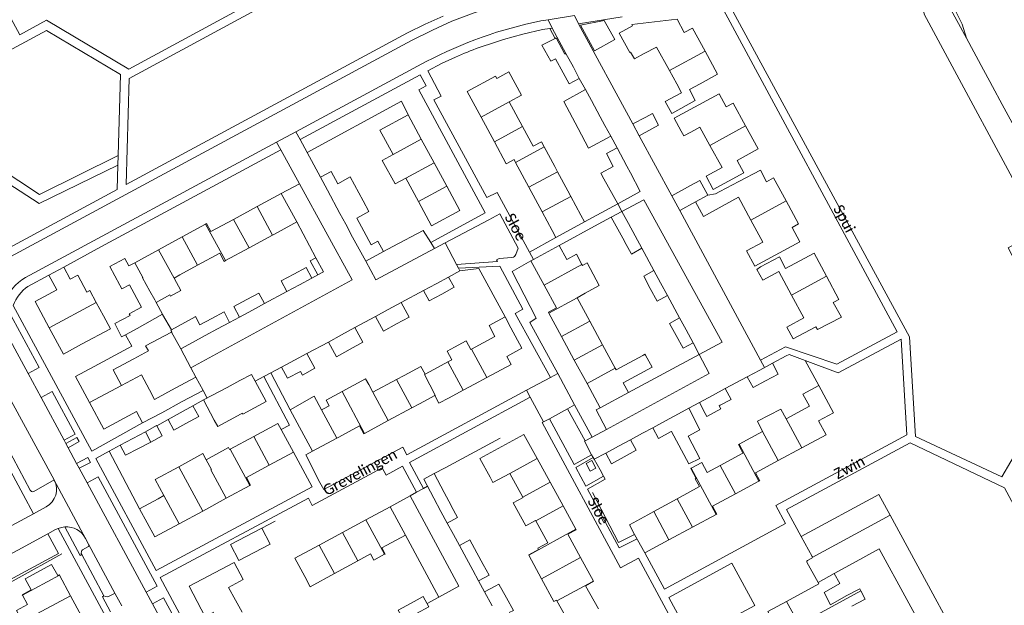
# Model space of a CAD drawing. Extents: x 177628 to 188968, y 384226 to 390673.
# Tile 171 of 256: x 184124 to 184355, y 385305 to 385443. Entities that reach past the tile are written whole.
import ezdxf

# ---------------------------------------------------------------- set-up
doc = ezdxf.new("R2010")
doc.units = 0
for name, color, linetype, lineweight in [('B01_D', 14, 'Continuous', 9), ('B01_F', 14, 'Continuous', 9), ('B01_T', 14, 'Continuous', 9), ('B02_D', 14, 'Continuous', 9), ('B02_T', 14, 'Continuous', 9), ('B07_D', 14, 'Continuous', 9), ('B07_T', 14, 'Continuous', 9), ('B11_F', 14, 'Continuous', 9), ('B11_S', 14, 'Continuous', 9), ('B14_F', 14, 'Continuous', 9), ('T01_F', 253, 'Continuous', 9), ('T01_T', 253, 'Continuous', 9), ('T02_T', 253, 'RASTER', 9), ('T03_F', 253, 'Continuous', 9), ('T03_T', 253, 'Continuous', 9), ('T04_F', 253, 'HAAG', 9), ('T04_T', 253, 'HAAG', 9), ('T05_F', 253, 'Continuous', 9), ('T05_T', 253, 'Continuous', 9), ('T22_D', 253, 'Continuous', 9), ('T22_T', 253, 'Continuous', 9), ('V00_F', 8, 'Continuous', 9), ('V00_T', 8, 'Continuous', 9), ('V06_F', 8, 'Continuous', 9), ('Z06', 7, 'Continuous', 9)]:
    doc.layers.add(name, color=color, linetype=linetype, lineweight=lineweight)
doc.styles.add('Legend', font='calibri.ttf')
doc.linetypes.add('HAAG', pattern='A,4,-1,[5,TOPOCAD.SHX,S=0.35,R=0,X=-0.35,Y=-0.35],-1', length=6)
doc.linetypes.add('RASTER', pattern='A,4,-1,[4,TOPOCAD.SHX,S=0.5,R=0,X=-0.5,Y=0],-1', length=6)

msp = doc.modelspace()

# ---------------------------------------------------------------- linework, layer by layer
at = {"layer": 'B01_D', "linetype": 'Continuous'}
for points in [[(184270.856, 385434.884), (184273.751, 385436.406), (184276.754, 385430.904)], [(184276.754, 385430.904), (184278.467, 385427.767)], [(184278.289, 385424.973), (184275.787, 385423.607), (184277.291, 385420.852), (184282.833, 385423.876), (184281.438, 385426.432), (184283.988, 385427.82)], [(184242.254, 385417.739), (184239.125, 385423.56)], [(184277.85, 385419.729), (184279.508, 385416.681)], [(184247.325, 385412.963), (184246.673, 385414.174), (184244.733, 385413.129), (184242.254, 385417.739)], [(184249.796, 385408.375), (184247.325, 385412.963)], [(184287.06, 385402.973), (184285.376, 385406.073), (184289.129, 385408.113), (184286.287, 385413.342)], [(184304.162, 385400.281), (184301.235, 385405.678), (184299.588, 385404.797)], [(184253.593, 385401.326), (184252.862, 385402.683)], [(184288.631, 385402.464), (184293.04, 385404.822)], [(184255.939, 385396.969), (184253.593, 385401.326)], [(184305.582, 385394.055), (184307.094, 385394.875), (184304.162, 385400.281)], [(184183.497, 385392.252), (184177.974, 385389.255)], [(184184.84, 385392.981), (184183.497, 385392.252)], [(184177.974, 385389.255), (184172.451, 385386.258)], [(184172.451, 385386.258), (184172.137, 385386.088), (184171.099, 385388.002), (184165.887, 385385.175)], [(184298.182, 385384.785), (184302.587, 385387.15), (184304.058, 385384.41), (184310.781, 385388.019), (184313.692, 385382.596)], [(184165.887, 385385.175), (184161.751, 385382.931)], [(184298.182, 385384.785), (184297.31, 385384.21), (184298.674, 385381.669), (184302.506, 385383.726), (184305.477, 385378.191)], [(184135.944, 385381.911), (184137.732, 385382.87), (184139.888, 385378.852), (184140.563, 385379.249), (184142.078, 385376.423)], [(184313.692, 385382.596), (184316.604, 385377.171), (184315.514, 385376.586)], [(184132.848, 385379.399), (184127.733, 385376.655), (184131.042, 385370.486)], [(184256.986, 385378.588), (184255.056, 385377.542)], [(184255.056, 385377.542), (184258.043, 385372.027)], [(184305.477, 385378.191), (184308.366, 385372.807)], [(184143.8, 385373.282), (184145.419, 385370.266), (184138.647, 385366.63)], [(184157.609, 385373.719), (184157.677, 385373.593)], [(184308.366, 385372.807), (184304.367, 385370.66), (184305.869, 385367.86), (184311.17, 385370.706)], [(184131.042, 385370.486), (184134.348, 385364.324), (184138.647, 385366.63)], [(184258.043, 385372.027), (184261.037, 385366.5)], [(184141.603, 385361.414), (184149.539, 385365.67)], [(184261.037, 385366.5), (184264.03, 385360.974)], [(184150.87, 385363.197), (184146.065, 385360.612), (184148.031, 385356.953)], [(184264.03, 385360.974), (184264.233, 385360.599)], [(184154.587, 385355.904), (184155.801, 385353.657)], [(184308.145, 385354.901), (184309.674, 385352.066), (184304.178, 385349.1)], [(184179.072, 385344.939), (184184.775, 385348.028), (184185.545, 385346.604)], [(184179.072, 385344.939), (184173.544, 385341.944)], [(184185.545, 385346.604), (184186.113, 385345.561)], [(184298.646, 385346.114), (184293.114, 385343.129)], [(184293.114, 385343.129), (184292.955, 385343.043), (184294.035, 385341.041), (184288.663, 385338.143)], [(184173.544, 385341.944), (184173.404, 385341.868)], [(184288.663, 385338.143), (184285.604, 385336.493)], [(184239.276, 385336.236), (184239.245, 385336.292)], [(184242.304, 385330.702), (184239.276, 385336.236)], [(184283.025, 385335.102), (184282.816, 385334.989), (184283.788, 385333.188), (184278.586, 385330.345)], [(184157.969, 385331.094), (184156.614, 385330.356)], [(184242.354, 385330.611), (184242.304, 385330.702)], [(184278.586, 385330.345), (184273.07, 385327.331)], [(184273.07, 385327.331), (184271.691, 385326.577)], [(184245.332, 385325.167), (184245.297, 385325.231)], [(184245.838, 385318.702), (184248.17, 385319.979), (184245.332, 385325.167)], [(184209.162, 385318.804), (184210.392, 385319.466)], [(184203.547, 385315.756), (184206.537, 385317.379)], [(184198.044, 385312.77), (184203.547, 385315.756)], [(184191.072, 385312.075), (184192.36, 385309.686), (184198.044, 385312.77)]]:
    msp.add_lwpolyline(points, dxfattribs=at)
at = {"layer": 'B01_F', "linetype": 'Continuous'}
for points in [[(184264.92, 385439.729), (184267.44, 385435.132)], [(184265.882, 385357.564), (184272.716, 385361.224)], [(184157.469, 385350.555), (184162.303, 385353.157)], [(184189.298, 385348.134), (184187.614, 385351.246)]]:
    msp.add_lwpolyline(points, dxfattribs=at)
at = {"layer": 'B01_T', "linetype": 'Continuous'}
for points in [[(184280.21, 385439.832), (184278.607, 385442.953), (184267.92, 385441.748), (184268.119, 385441.427), (184264.92, 385439.729)], [(184280.21, 385439.832), (184282.173, 385440.902), (184285.131, 385435.475)], [(184285.131, 385435.475), (184288.086, 385430.053), (184283.988, 385427.82)], [(184236.184, 385429.022), (184235.897, 385429.555), (184229.258, 385425.979), (184232.486, 385419.985)], [(184277.85, 385419.729), (184288.422, 385425.479), (184290.094, 385422.404), (184291.719, 385423.288), (184294.655, 385417.89)], [(184211.835, 385411.183), (184208.746, 385416.908), (184215.384, 385420.491)], [(184215.384, 385420.491), (184218.461, 385414.789)], [(184232.486, 385419.985), (184235.62, 385414.166)], [(184294.655, 385417.89), (184297.589, 385412.494), (184292.672, 385409.771), (184294.244, 385406.881), (184287.06, 385402.973)], [(184218.461, 385414.789), (184221.443, 385409.262)], [(184235.62, 385414.166), (184238.4, 385409.004), (184240.245, 385409.998), (184240.599, 385409.341)], [(184221.443, 385409.262), (184224.425, 385403.736)], [(184240.599, 385409.341), (184243.733, 385403.523)], [(184299.588, 385404.797), (184298.181, 385407.531), (184293.04, 385404.822)], [(184217.787, 385400.154), (184214.815, 385405.662)], [(184224.425, 385403.736), (184227.502, 385398.034), (184220.864, 385394.451), (184217.787, 385400.154)], [(184243.733, 385403.523), (184246.867, 385397.704)], [(184185.558, 385402.039), (184179.856, 385398.945)], [(184189.192, 385395.343), (184185.558, 385402.039)], [(184287.623, 385401.935), (184288.631, 385402.464)], [(184292.999, 385401.165), (184289.168, 385399.087)], [(184174.333, 385395.948), (184179.856, 385398.945)], [(184167.781, 385394.842), (184168.003, 385394.963), (184169.03, 385393.071), (184174.333, 385395.948)], [(184246.867, 385397.704), (184249.214, 385393.346)], [(184296.793, 385384.942), (184294.845, 385388.531), (184298.685, 385390.615), (184295.879, 385395.786)], [(184162.262, 385391.84), (184167.781, 385394.842)], [(184184.84, 385392.981), (184189.192, 385395.343)], [(184296.793, 385384.942), (184307.403, 385390.697), (184305.582, 385394.055)], [(184156.743, 385388.837), (184162.262, 385391.84)], [(184151.115, 385385.776), (184156.743, 385388.837)], [(184244.855, 385386.552), (184250.888, 385389.823)], [(184250.888, 385389.823), (184252.666, 385386.544)], [(184244.199, 385386.197), (184244.855, 385386.552)], [(184134.441, 385384.756), (184130.945, 385382.87)], [(184247.29, 385380.496), (184244.199, 385386.197)], [(184130.945, 385382.87), (184132.848, 385379.399)], [(184248.421, 385373.96), (184248.325, 385374.136), (184250.189, 385375.147), (184247.29, 385380.496)], [(184311.17, 385370.706), (184311.537, 385370.058), (184317.159, 385373.007), (184315.21, 385376.412), (184315.514, 385376.586)], [(184251.416, 385368.434), (184248.421, 385373.96)], [(184238.544, 385363.758), (184242.111, 385365.693), (184239.524, 385370.462)], [(184149.539, 385365.67), (184150.415, 385366.151), (184148.941, 385368.836)], [(184230.265, 385365.466), (184235.757, 385368.43)], [(184254.411, 385362.909), (184251.416, 385368.434)], [(184230.105, 385365.38), (184230.265, 385365.466)], [(184233.859, 385358.819), (184239.555, 385361.889), (184238.544, 385363.758)], [(184140.527, 385352.913), (184137.221, 385359.055), (184141.603, 385361.414)], [(184214.418, 385359.302), (184218.345, 385361.421), (184219.342, 385359.573)], [(184221.399, 385360.683), (184224.729, 385362.48)], [(184224.729, 385362.48), (184225.633, 385362.968)], [(184257.406, 385357.383), (184254.411, 385362.909)], [(184160.61, 385356.301), (184165.485, 385358.929)], [(184165.485, 385358.929), (184167.191, 385355.79)], [(184212.66, 385358.354), (184214.418, 385359.302)], [(184219.342, 385359.573), (184221.399, 385360.683)], [(184230.969, 385357.261), (184233.859, 385358.819)], [(184206.089, 385357.195), (184207.083, 385355.345)], [(184207.083, 385355.345), (184212.66, 385358.354)], [(184228.322, 385355.834), (184230.969, 385357.261)], [(184260.496, 385351.682), (184257.406, 385357.383)], [(184265.882, 385357.564), (184267.123, 385355.274)], [(184307.853, 385342.293), (184313.56, 385345.374), (184311.812, 385348.612), (184315.339, 385350.517), (184311.882, 385356.919)], [(184311.882, 385356.919), (184308.145, 385354.901)], [(184167.191, 385355.79), (184162.303, 385353.157)], [(184218.001, 385352.655), (184221.604, 385354.597)], [(184221.604, 385354.597), (184222.6, 385352.749), (184224.983, 385354.034)], [(184224.983, 385354.034), (184228.322, 385355.834)], [(184267.123, 385355.274), (184260.496, 385351.682)], [(184152.977, 385348.137), (184151.531, 385350.823), (184143.872, 385346.7), (184140.527, 385352.913)], [(184196.815, 385352.19), (184195.467, 385351.463)], [(184216.199, 385351.684), (184218.001, 385352.655)], [(184157.469, 385350.555), (184152.977, 385348.137)], [(184195.467, 385351.463), (184195.033, 385351.229)], [(184210.636, 385348.685), (184216.199, 385351.684)], [(184189.298, 385348.134), (184192.886, 385341.502)], [(184199.047, 385344.823), (184203.952, 385347.467), (184204.948, 385345.619), (184205.09, 385345.695)], [(184205.09, 385345.695), (184210.636, 385348.685)], [(184188.425, 385341.293), (184186.113, 385345.561)], [(184198.572, 385344.567), (184199.047, 385344.823)], [(184234.63, 385335.411), (184232.228, 385339.797), (184242.578, 385345.464), (184245.704, 385339.756)], [(184192.886, 385341.502), (184198.572, 385344.567)], [(184182.721, 385338.203), (184188.425, 385341.293)], [(184307.853, 385342.293), (184302.322, 385339.307)], [(184178.155, 385333.431), (184178.329, 385333.525), (184177.366, 385335.303), (184182.721, 385338.203)], [(184245.704, 385339.756), (184248.734, 385334.223)], [(184302.322, 385339.307), (184296.979, 385336.422), (184297.982, 385334.565), (184297.793, 385334.463)], [(184172.627, 385330.436), (184178.155, 385333.431)], [(184248.734, 385334.223), (184251.764, 385328.689)], [(184297.793, 385334.463), (184292.262, 385331.477)], [(184292.262, 385331.477), (184286.892, 385328.578), (184287.877, 385326.754), (184287.715, 385326.667)], [(184152.267, 385328.001), (184156.614, 385330.356)], [(184167.099, 385327.441), (184172.627, 385330.436)], [(184251.764, 385328.689), (184254.794, 385323.156)], [(184161.571, 385324.446), (184155.866, 385321.356), (184152.267, 385328.001)], [(184161.571, 385324.446), (184167.099, 385327.441)], [(184211.123, 385328.472), (184205.444, 385325.393)], [(184214.731, 385321.818), (184211.123, 385328.472)], [(184271.691, 385326.577), (184267.367, 385324.242), (184268.592, 385321.972)], [(184287.715, 385326.667), (184282.184, 385323.68)], [(184199.94, 385322.408), (184205.444, 385325.393)], [(184194.436, 385319.424), (184199.94, 385322.408)], [(184210.392, 385319.466), (184214.731, 385321.818)], [(184254.794, 385323.156), (184254.843, 385323.067), (184252.878, 385321.992), (184255.86, 385316.547)], [(184268.592, 385321.972), (184270.946, 385317.613)], [(184282.184, 385323.68), (184276.653, 385320.694)], [(184191.072, 385312.075), (184188.757, 385316.345), (184194.436, 385319.424)], [(184270.946, 385317.613), (184276.653, 385320.694)], [(184245.989, 385318.432), (184245.838, 385318.702)], [(184133.015, 385312.285), (184131.593, 385314.905), (184125.374, 385311.531), (184126.786, 385308.928)], [(184176.609, 385311.353), (184174.483, 385315.373), (184163.9, 385309.775), (184167.678, 385302.632), (184169.719, 385303.711)], [(184255.86, 385316.547), (184258.89, 385311.014)], [(184133.433, 385312.361), (184133.371, 385312.477), (184133.015, 385312.285)], [(184315.503, 385312.786), (184311.674, 385310.698)], [(184136.028, 385307.547), (184133.433, 385312.361)], [(184174.774, 385306.492), (184173.156, 385309.491), (184176.609, 385311.353)], [(184260.102, 385304.485), (184257.073, 385309.905), (184258.929, 385310.942)], [(184258.89, 385311.014), (184258.929, 385310.942)], [(184311.674, 385310.698), (184311.857, 385310.363), (184304.279, 385306.231)], [(184124.766, 385307.684), (184124.701, 385307.804), (184126.786, 385308.928)], [(184125.932, 385305.522), (184124.766, 385307.684)], [(184138.59, 385302.793), (184136.028, 385307.547)], [(184250.32, 385306.322), (184250.199, 385306.539)], [(184253.398, 385300.814), (184250.32, 385306.322)], [(184304.279, 385306.231), (184307.239, 385300.803)]]:
    msp.add_lwpolyline(points, dxfattribs=at)
at = {"layer": 'B02_D', "linetype": 'Continuous'}
for points in [[(184147.643, 385380.479), (184148.091, 385379.639), (184149.86, 385380.589)], [(184150.058, 385373.349), (184149.813, 385373.801), (184152.673, 385375.35)], [(184156.145, 385376.419), (184157.609, 385373.719)]]:
    msp.add_lwpolyline(points, dxfattribs=at)
at = {"layer": 'B02_T', "linetype": 'Continuous'}
for points in [[(184250.027, 385433.648), (184251.781, 385430.375)], [(184252.433, 385434.937), (184252.165, 385434.793)], [(184254.184, 385431.669), (184252.433, 385434.937)], [(184255.576, 385429.073), (184254.184, 385431.669)], [(184251.781, 385430.375), (184253.171, 385427.783), (184255.576, 385429.073)], [(184258.433, 385423.867), (184257.028, 385426.428)], [(184258.433, 385423.867), (184260.48, 385420.047)], [(184260.48, 385420.047), (184261.576, 385418.003)], [(184262.957, 385415.489), (184261.576, 385418.003)], [(184264.456, 385412.758), (184261.947, 385411.413), (184263.568, 385408.389)], [(184266.778, 385408.426), (184264.456, 385412.758)], [(184267.584, 385406.922), (184266.778, 385408.426)], [(184194.766, 385405.844), (184197.295, 385407.203), (184198.842, 385404.326)], [(184196.408, 385402.788), (184194.766, 385405.844)], [(184264.61, 385399.6), (184269.9, 385402.49), (184267.584, 385406.922)], [(184281.715, 385403.894), (184283.889, 385405.067), (184285.748, 385401.622)], [(184199.343, 385397.326), (184196.408, 385402.788)], [(184281.715, 385403.894), (184277.315, 385401.52)], [(184277.315, 385401.52), (184279.174, 385398.074)], [(184279.174, 385398.074), (184282.915, 385400.093)], [(184203.301, 385396.224), (184206.166, 385397.772)], [(184202.329, 385391.813), (184200.704, 385394.822)], [(184264.653, 385393.654), (184266.211, 385390.809)], [(184268.704, 385392.101), (184267.115, 385395.002)], [(184205.388, 385386.15), (184202.329, 385391.813)], [(184270.315, 385389.158), (184268.704, 385392.101)], [(184266.236, 385390.764), (184266.211, 385390.809)], [(184267.764, 385387.972), (184266.236, 385390.764)], [(184267.853, 385387.81), (184270.315, 385389.158)], [(184147.643, 385380.479), (184145.281, 385384.884), (184148.807, 385386.774), (184149.742, 385385.029), (184151.115, 385385.776)], [(184194.147, 385382.938), (184195.47, 385383.67), (184193.705, 385386.952)], [(184209.602, 385388.428), (184205.388, 385386.15)], [(184267.764, 385387.972), (184267.853, 385387.81)], [(184188.49, 385383.074), (184191.4, 385384.644), (184192.741, 385382.159)], [(184186.889, 385379.002), (184185.548, 385381.486), (184188.49, 385383.074)], [(184192.741, 385382.159), (184189.839, 385380.594)], [(184224.836, 385382.417), (184221.95, 385380.844)], [(184226.153, 385380.001), (184224.836, 385382.417)], [(184273.121, 385383.91), (184270.711, 385382.59)], [(184270.711, 385382.59), (184272.271, 385379.741)], [(184274.687, 385381.051), (184273.121, 385383.91)], [(184189.839, 385380.594), (184186.889, 385379.002)], [(184221.95, 385380.844), (184218.974, 385379.223)], [(184272.271, 385379.741), (184273.898, 385376.77)], [(184276.308, 385378.09), (184274.687, 385381.051)], [(184177.43, 385377.106), (184180.308, 385378.659), (184181.64, 385376.189)], [(184218.974, 385379.223), (184220.291, 385376.807)], [(184273.898, 385376.77), (184276.308, 385378.09)], [(184175.769, 385373.021), (184174.437, 385375.491), (184177.43, 385377.106)], [(184181.64, 385376.189), (184178.771, 385374.641)], [(184213.737, 385376.424), (184210.707, 385374.773)], [(184212.6, 385371.394), (184215.591, 385373.023), (184213.737, 385376.424)], [(184166.452, 385371.183), (184169.247, 385372.691)], [(184178.771, 385374.641), (184175.769, 385373.021)], [(184210.707, 385374.773), (184207.702, 385373.136)], [(184207.702, 385373.136), (184209.555, 385369.735), (184212.6, 385371.394)], [(184279.145, 385372.807), (184276.778, 385371.511)], [(184280.681, 385370.001), (184279.145, 385372.807)], [(184202.845, 385370.53), (184199.73, 385368.833)], [(184204.715, 385367.097), (184202.845, 385370.53)], [(184276.778, 385371.511), (184278.309, 385368.715)], [(184167.708, 385368.675), (184164.691, 385367.047)], [(184170.578, 385370.223), (184167.708, 385368.675)], [(184199.73, 385368.833), (184196.625, 385367.14)], [(184278.309, 385368.715), (184279.967, 385365.687), (184282.334, 385366.983)], [(184282.334, 385366.983), (184280.681, 385370.001)], [(184196.625, 385367.14), (184198.495, 385363.708), (184201.734, 385365.473)], [(184204.715, 385367.097), (184201.734, 385365.473)], [(184191.555, 385364.485), (184188.653, 385362.904)], [(184190.558, 385359.383), (184193.471, 385360.97), (184191.555, 385364.485)], [(184188.653, 385362.904), (184185.645, 385361.265)], [(184185.645, 385361.265), (184187.05, 385358.685)], [(184300.955, 385362.169), (184297.983, 385360.574)], [(184299.362, 385358.02), (184302.327, 385359.612), (184300.955, 385362.169)], [(184179.42, 385357.92), (184178.55, 385359.51), (184175.784, 385358.079)], [(184297.983, 385360.574), (184295.034, 385358.991)], [(184295.034, 385358.991), (184296.407, 385356.434), (184299.362, 385358.02)], [(184167.294, 385353.535), (184172.815, 385356.49)], [(184172.815, 385356.49), (184175.784, 385358.079)], [(184286.911, 385354.618), (184283.788, 385352.942)], [(184289.872, 385356.208), (184286.911, 385354.618)], [(184288.666, 385352.28), (184291.239, 385353.661), (184289.872, 385356.208)], [(184161.76, 385350.496), (184164.804, 385352.167)], [(184169.817, 385348.8), (184167.294, 385353.535)], [(184283.788, 385352.942), (184285.155, 385350.396)], [(184288.457, 385352.168), (184288.666, 385352.28)], [(184158.939, 385348.947), (184161.76, 385350.496)], [(184278.893, 385350.255), (184275.86, 385348.627)], [(184275.86, 385348.627), (184272.857, 385347.015)], [(184153.652, 385346.044), (184150.711, 385344.503)], [(184153.652, 385346.044), (184154.905, 385343.652)], [(184272.857, 385347.015), (184274.199, 385344.516)], [(184274.199, 385344.516), (184277.208, 385346.131)], [(184277.208, 385346.131), (184277.276, 385346.168)], [(184150.711, 385344.503), (184147.735, 385342.943)], [(184147.735, 385342.943), (184148.988, 385340.553), (184151.993, 385342.127)], [(184151.993, 385342.127), (184154.905, 385343.652)], [(184264.797, 385342.656), (184261.797, 385341.046)], [(184267.643, 385344.184), (184264.797, 385342.656)], [(184268.971, 385341.71), (184267.643, 385344.184)], [(184263.124, 385338.572), (184261.797, 385341.046)], [(184263.124, 385338.572), (184266.13, 385340.186)], [(184266.13, 385340.186), (184268.971, 385341.71)], [(184258.541, 385339.299), (184257.219, 385338.59), (184258.165, 385336.827), (184259.487, 385337.537), (184258.541, 385339.299)], [(184223.817, 385331.809), (184225.49, 385328.729)], [(184223.08, 385327.367), (184221.384, 385330.487)], [(184225.49, 385328.729), (184225.508, 385328.696)], [(184225.508, 385328.696), (184226.998, 385325.955)], [(184224.565, 385324.633), (184223.08, 385327.367)], [(184226.998, 385325.955), (184224.565, 385324.633)], [(184180.986, 385323.459), (184182.955, 385319.697), (184175.602, 385315.849), (184173.633, 385319.611), (184180.986, 385323.459)], [(184227.397, 385319.373), (184229.849, 385320.705)], [(184229.083, 385316.269), (184227.397, 385319.373)], [(184229.849, 385320.705), (184231.531, 385317.61)], [(184231.531, 385317.61), (184233.025, 385314.86)], [(184230.573, 385313.527), (184229.083, 385316.269)], [(184233.309, 385308.45), (184235.779, 385309.792)], [(184235.089, 385305.173), (184233.309, 385308.45)], [(184214.34, 385301.792), (184213.048, 385304.184), (184216.06, 385305.811)], [(184216.06, 385305.811), (184218.929, 385307.36), (184220.22, 385304.968), (184217.356, 385303.421)]]:
    msp.add_lwpolyline(points, dxfattribs=at)
at = {"layer": 'B07_D', "linetype": 'Continuous'}
for points in [[(184276.754, 385430.904), (184285.131, 385435.475)], [(184239.125, 385423.56), (184232.486, 385419.985)], [(184242.254, 385417.739), (184235.62, 385414.166)], [(184286.287, 385413.342), (184294.655, 385417.89)], [(184218.461, 385414.789), (184211.835, 385411.183)], [(184247.325, 385412.963), (184240.599, 385409.341)], [(184221.443, 385409.262), (184214.815, 385405.662)], [(184250.459, 385407.145), (184243.733, 385403.523)], [(184224.425, 385403.736), (184217.787, 385400.154)], [(184253.593, 385401.326), (184246.867, 385397.704)], [(184282.915, 385400.093), (184285.748, 385401.622)], [(184183.497, 385392.252), (184179.856, 385398.945)], [(184295.879, 385395.786), (184304.162, 385400.281)], [(184177.974, 385389.255), (184174.333, 385395.948)], [(184172.451, 385386.258), (184167.781, 385394.842)], [(184162.262, 385391.84), (184165.887, 385385.175)], [(184156.743, 385388.837), (184160.38, 385382.169)], [(184151.115, 385385.776), (184153, 385382.275), (184152.947, 385382.247)], [(184247.29, 385380.496), (184256.206, 385385.328)], [(184152.947, 385382.247), (184154.662, 385379.086), (184155.805, 385377.047)], [(184305.477, 385378.191), (184313.692, 385382.596)], [(184248.421, 385373.96), (184255.056, 385377.542)], [(184131.042, 385370.486), (184142.078, 385376.423)], [(184155.805, 385377.047), (184156.145, 385376.419)], [(184157.609, 385373.719), (184151.684, 385370.347)], [(184258.043, 385372.027), (184251.416, 385368.434)], [(184159.638, 385369.951), (184159.723, 385369.998)], [(184159.857, 385369.54), (184159.638, 385369.951)], [(184159.857, 385369.54), (184159.753, 385369.485)], [(184261.037, 385366.5), (184254.411, 385362.909)], [(184230.265, 385365.466), (184233.859, 385358.819)], [(184224.729, 385362.48), (184228.322, 385355.834)], [(184219.342, 385359.573), (184219.201, 385359.497), (184221.744, 385354.672), (184221.604, 385354.597)], [(184257.406, 385357.383), (184264.03, 385360.974)], [(184140.527, 385352.913), (184148.031, 385356.953)], [(184212.66, 385358.354), (184216.199, 385351.684)], [(184199.865, 385355.548), (184205.09, 385345.695)], [(184210.636, 385348.685), (184207.083, 385355.345)], [(184195.033, 385351.229), (184198.572, 385344.567)], [(184307.853, 385342.293), (184304.178, 385349.1)], [(184182.721, 385338.203), (184179.072, 385344.939)], [(184302.322, 385339.307), (184298.646, 385346.114)], [(184297.793, 385334.463), (184293.114, 385343.129)], [(184178.155, 385333.431), (184173.544, 385341.944)], [(184169.014, 385337.105), (184169.196, 385337.204), (184167.919, 385339.496)], [(184245.704, 385339.756), (184239.276, 385336.236)], [(184292.262, 385331.477), (184288.663, 385338.143)], [(184167.099, 385327.441), (184161.463, 385337.843)], [(184172.627, 385330.436), (184169.014, 385337.105)], [(184287.715, 385326.667), (184281.875, 385337.485)], [(184248.734, 385334.223), (184242.304, 385330.702)], [(184161.571, 385324.446), (184157.969, 385331.094)], [(184251.764, 385328.689), (184245.332, 385325.167)], [(184282.184, 385323.68), (184278.586, 385330.345)], [(184276.653, 385320.694), (184273.07, 385327.331)], [(184209.838, 385317.288), (184205.444, 385325.393)], [(184203.547, 385315.756), (184199.94, 385322.408)], [(184254.794, 385323.156), (184243.735, 385317.1)], [(184198.044, 385312.77), (184194.436, 385319.424)], [(184255.86, 385316.547), (184246.727, 385311.546)], [(184124.766, 385307.684), (184133.433, 385312.361)], [(184258.89, 385311.014), (184250.32, 385306.322)], [(184307.239, 385300.803), (184321.758, 385308.72)], [(184136.028, 385307.547), (184124.756, 385301.472)]]:
    msp.add_lwpolyline(points, dxfattribs=at)
at = {"layer": 'B07_T', "linetype": 'Continuous'}
msp.add_lwpolyline([(184148.941, 385368.836), (184148.93, 385368.855), (184151.684, 385370.347)], dxfattribs=at)
at = {"layer": 'B11_F', "linetype": 'Continuous'}
for points in [[(184239.125, 385423.56), (184242.003, 385425.107), (184239.06, 385430.571), (184236.184, 385429.022)], [(184286.287, 385413.342), (184283.92, 385417.632), (184281.772, 385416.446)], [(184250.459, 385407.145), (184249.796, 385408.375)], [(184252.862, 385402.683), (184250.459, 385407.145)], [(184255.939, 385396.969), (184256.813, 385395.346)], [(184256.813, 385395.346), (184250.098, 385391.705)], [(184250.098, 385391.705), (184249.214, 385393.346)], [(184161.751, 385382.931), (184160.38, 385382.169)], [(184160.38, 385382.169), (184161.965, 385379.266)], [(184161.965, 385379.266), (184159.523, 385377.908), (184159.373, 385378.201), (184156.145, 385376.419)], [(184157.677, 385373.593), (184159.723, 385369.998)], [(184238.132, 385373.032), (184234.368, 385370.995), (184235.757, 385368.43)], [(184239.524, 385370.462), (184238.132, 385373.032)], [(184150.87, 385363.197), (184154.331, 385365.101), (184153.681, 385366.245), (184159.753, 385369.485)], [(184270.492, 385363.982), (184264.233, 385360.599)], [(184271.154, 385364.024), (184271.008, 385364.272), (184270.492, 385363.982)], [(184272.716, 385361.224), (184271.154, 385364.024)], [(184304.178, 385349.1), (184302.945, 385351.35), (184297.461, 385348.546), (184298.646, 385346.114)], [(184315.503, 385312.786), (184316.779, 385310.445), (184313.084, 385308.355), (184314.636, 385305.417), (184318.32, 385307.525)]]:
    msp.add_lwpolyline(points, dxfattribs=at)
at = {"layer": 'B11_S', "linetype": 'Continuous'}
for points in [[(184270.856, 385434.884), (184268.534, 385433.697), (184267.651, 385435.263), (184267.44, 385435.132)], [(184278.467, 385427.767), (184279.618, 385425.704), (184278.289, 385424.973)], [(184281.772, 385416.446), (184280.12, 385415.556), (184279.508, 385416.681)], [(184211.835, 385411.183), (184209.288, 385409.77), (184212.305, 385404.331)], [(184212.305, 385404.331), (184212.341, 385404.266), (184214.815, 385405.662)], [(184285.748, 385401.622), (184287.623, 385401.935)], [(184295.879, 385395.786), (184292.999, 385401.165)], [(184289.168, 385399.087), (184284.74, 385396.65), (184282.915, 385400.093)], [(184252.666, 385386.544), (184254.895, 385387.81), (184256.206, 385385.328)], [(184135.944, 385381.911), (184134.441, 385384.756)], [(184256.206, 385385.328), (184256.303, 385385.144), (184257.393, 385385.715), (184260.278, 385380.387), (184256.986, 385378.588)], [(184142.078, 385376.423), (184143.8, 385373.282)], [(184226.278, 385365.964), (184224.533, 385365.035), (184225.633, 385362.968)], [(184230.105, 385365.38), (184229.018, 385367.422), (184226.278, 385365.964)], [(184154.587, 385355.904), (184152.714, 385359.445), (184148.031, 385356.953)], [(184206.089, 385357.195), (184205.374, 385358.52), (184199.865, 385355.548)], [(184160.61, 385356.301), (184155.801, 385353.657)], [(184187.614, 385351.246), (184193.32, 385354.404), (184195.033, 385351.229)], [(184199.865, 385355.548), (184196.1, 385353.516), (184196.815, 385352.19)], [(184167.919, 385339.496), (184167.136, 385340.933), (184161.463, 385337.843)], [(184173.404, 385341.868), (184173.183, 385342.356), (184167.919, 385339.496)], [(184285.604, 385336.493), (184284.38, 385338.817), (184281.875, 385337.485)], [(184161.463, 385337.843), (184155.933, 385334.831), (184157.969, 385331.094)], [(184234.63, 385335.411), (184235.304, 385334.166), (184239.245, 385336.292)], [(184281.875, 385337.485), (184281.782, 385337.436), (184283.025, 385335.102)], [(184245.297, 385325.231), (184243.022, 385323.983), (184240.073, 385329.36), (184242.354, 385330.611)], [(184206.537, 385317.379), (184207.316, 385315.931), (184209.838, 385317.288)], [(184209.838, 385317.288), (184209.946, 385317.346), (184209.162, 385318.804)], [(184243.735, 385317.1), (184243.703, 385317.159), (184245.989, 385318.432)], [(184246.727, 385311.546), (184243.735, 385317.1)], [(184250.199, 385306.539), (184249.62, 385306.178), (184246.727, 385311.546)], [(184321.758, 385308.72), (184321.503, 385309.204), (184318.32, 385307.525)], [(184319.631, 385305.119), (184322.781, 385306.782), (184321.758, 385308.72)], [(184125.932, 385305.522), (184123.326, 385304.108), (184124.756, 385301.472)], [(184174.774, 385306.492), (184176.329, 385303.716)]]:
    msp.add_lwpolyline(points, dxfattribs=at)
at = {"layer": 'B14_F', "linetype": 'Continuous'}
for points in [[(184261.439, 385442.641), (184263.917, 385438.217), (184259.137, 385435.561), (184255.882, 385441.594), (184261.439, 385442.641)], [(184250.027, 385433.648), (184248.91, 385433.084), (184246.804, 385436.872), (184249.893, 385438.458)], [(184249.893, 385438.458), (184250.127, 385438.578), (184252.165, 385434.793)], [(184257.028, 385426.428), (184251.918, 385423.679), (184255.337, 385417.277)], [(184269.681, 385415.595), (184268.182, 385418.358), (184271.186, 385419.948)], [(184272.781, 385420.8), (184271.186, 385419.948)], [(184272.781, 385420.8), (184274.231, 385418.078)], [(184255.337, 385417.277), (184257.781, 385412.7), (184262.957, 385415.489)], [(184272.639, 385417.227), (184269.681, 385415.595)], [(184272.639, 385417.227), (184274.231, 385418.078)], [(184261.361, 385405.509), (184260.639, 385406.822), (184263.568, 385408.389)], [(184198.842, 385404.326), (184201.772, 385405.909), (184204.809, 385400.285)], [(184264.61, 385399.6), (184261.361, 385405.509)], [(184204.809, 385400.285), (184206.166, 385397.772)], [(184199.343, 385397.326), (184200.704, 385394.822)], [(184203.301, 385396.224), (184204.928, 385393.215)], [(184263.093, 385396.439), (184265.604, 385397.776), (184267.115, 385395.002)], [(184264.653, 385393.654), (184263.093, 385396.439)], [(184204.928, 385393.215), (184206.666, 385389.999), (184208.281, 385390.872), (184209.602, 385388.428)], [(184194.147, 385382.938), (184192.355, 385386.239), (184193.705, 385386.952)], [(184152.673, 385375.35), (184149.86, 385380.589)], [(184223.258, 385378.424), (184226.153, 385380.001)], [(184220.291, 385376.807), (184223.258, 385378.424)], [(184150.058, 385373.349), (184146.407, 385371.516), (184148.016, 385368.341), (184148.941, 385368.836)], [(184159.723, 385369.998), (184165.313, 385373.079)], [(184165.313, 385373.079), (184165.394, 385373.124), (184166.452, 385371.183)], [(184173.425, 385371.757), (184172.154, 385374.265), (184169.247, 385372.691)], [(184170.578, 385370.223), (184173.425, 385371.757)], [(184159.753, 385369.485), (184161.94, 385365.53)], [(184161.94, 385365.53), (184164.691, 385367.047)], [(184190.085, 385360.256), (184187.05, 385358.685)], [(184190.558, 385359.383), (184190.085, 385360.256)], [(184176.166, 385350.304), (184176.427, 385350.445), (184176.532, 385350.219), (184182.022, 385353.208), (184179.42, 385357.92)], [(184164.804, 385352.167), (184166.179, 385349.658), (184163.121, 385347.982)], [(184288.457, 385352.168), (184288.854, 385351.481), (184285.539, 385349.678), (184285.155, 385350.396)], [(184169.817, 385348.8), (184170.613, 385347.297), (184176.166, 385350.304)], [(184277.276, 385346.168), (184281.328, 385338.52), (184283.924, 385339.801), (184281.187, 385345.049), (184283.926, 385346.535), (184281.308, 385351.58)], [(184281.308, 385351.58), (184278.893, 385350.255)], [(184156.282, 385347.488), (184156.265, 385347.519), (184153.652, 385346.044)], [(184154.905, 385343.652), (184157.577, 385345.096), (184156.282, 385347.488)], [(184163.121, 385347.982), (184160.312, 385346.442), (184158.939, 385348.947)], [(184221.384, 385330.487), (184219.056, 385334.917), (184221.51, 385336.258)], [(184221.51, 385336.258), (184223.817, 385331.809)], [(184233.025, 385314.86), (184234.414, 385312.405), (184231.903, 385311.059), (184230.573, 385313.527)], [(184235.779, 385309.792), (184236.667, 385310.268), (184238.455, 385307.044)], [(184238.455, 385307.044), (184240.094, 385304.09), (184239.141, 385303.603)]]:
    msp.add_lwpolyline(points, dxfattribs=at)
at = {"layer": 'T01_F', "linetype": 'Continuous'}
for points in [[(184263.093, 385396.439), (184260.053, 385394.82)], [(184260.449, 385337.137), (184259.05, 385339.63)], [(184224.031, 385337.636), (184221.51, 385336.258)], [(184260.449, 385337.137), (184261.276, 385335.662)], [(184261.276, 385335.662), (184261.677, 385334.948)]]:
    msp.add_lwpolyline(points, dxfattribs=at)
at = {"layer": 'T01_T', "linetype": 'Continuous'}
for points in [[(184273.121, 385383.91), (184270.315, 385389.158)], [(184279.145, 385372.807), (184276.308, 385378.09)], [(184164.804, 385352.167), (184167.294, 385353.535)], [(184283.788, 385352.942), (184281.308, 385351.58)], [(184156.282, 385347.488), (184158.939, 385348.947)], [(184270.457, 385345.712), (184267.643, 385344.184)], [(184147.735, 385342.943), (184145.119, 385341.519)], [(184261.797, 385341.046), (184259.05, 385339.63)], [(184224.565, 385324.633), (184226.026, 385321.92)]]:
    msp.add_lwpolyline(points, dxfattribs=at)
at = {"layer": 'T02_T', "linetype": 'RASTER'}
for points in [[(184354.972, 385422.972), (184357.801, 385417.737)], [(184283.78, 385364.23), (184282.334, 385366.983)], [(184267.123, 385355.274), (184283.78, 385364.23)]]:
    msp.add_lwpolyline(points, dxfattribs=at)
at = {"layer": 'T03_F', "linetype": 'Continuous'}
msp.add_lwpolyline([(184145.119, 385341.519), (184152.267, 385328.001)], dxfattribs=at)
at = {"layer": 'T03_T', "linetype": 'Continuous'}
for points in [[(184143.179, 385389.467), (184134.441, 385384.756)], [(184180.986, 385323.459), (184184.116, 385325.076)]]:
    msp.add_lwpolyline(points, dxfattribs=at)
at = {"layer": 'T04_F', "linetype": 'HAAG'}
for points in [[(184258.703, 385331.81), (184264.767, 385320.054), (184268.592, 385321.972)], [(184133.987, 385317.426), (184112.482, 385305.484)]]:
    msp.add_lwpolyline(points, dxfattribs=at)
at = {"layer": 'T04_T', "linetype": 'HAAG'}
for points in [[(184265.685, 385443.538), (184255.423, 385441.882)], [(184255.423, 385441.882), (184268.182, 385418.358)], [(184193.705, 385386.952), (184189.192, 385395.343)]]:
    msp.add_lwpolyline(points, dxfattribs=at)
at = {"layer": 'T05_F', "linetype": 'Continuous'}
for points in [[(184346.551, 385438.551), (184345.568, 385441.78), (184342.895, 385447.166), (184344.238, 385451.698)], [(184249.893, 385438.458), (184248.622, 385440.809)], [(184350.598, 385431.065), (184352.078, 385428.327)], [(184191.639, 385411.66), (184213.8, 385423.71), (184215.384, 385420.491)], [(184264.61, 385399.6), (184256.813, 385395.346)], [(184260.053, 385394.82), (184250.888, 385389.823)], [(184227.5, 385383.89), (184231.969, 385384.416), (184238.132, 385373.032)], [(184308.688, 385362.774), (184304.916, 385364.255), (184304.17, 385363.89)], [(184311.882, 385356.919), (184308.688, 385362.774)], [(184181.486, 385359.03), (184187.509, 385347.584), (184185.545, 385346.604)], [(184187.614, 385351.246), (184183.123, 385359.91)], [(184224.031, 385337.636), (184236.952, 385344.532)]]:
    msp.add_lwpolyline(points, dxfattribs=at)
at = {"layer": 'T05_T', "linetype": 'Continuous'}
for points in [[(184237.796, 385438.174), (184242.326, 385439.459), (184246.907, 385440.549)], [(184246.907, 385440.549), (184248.622, 385440.809)], [(184346.551, 385438.551), (184350.598, 385431.065)], [(184257.028, 385426.428), (184255.576, 385429.073)], [(184352.688, 385427.197), (184354.972, 385422.972)], [(184264.456, 385412.758), (184262.957, 385415.489)], [(184269.681, 385415.595), (184277.315, 385401.52)], [(184194.766, 385405.844), (184191.639, 385411.66)], [(184279.174, 385398.074), (184298.144, 385362.875)], [(184192.741, 385382.159), (184194.147, 385382.938)], [(184181.64, 385376.189), (184186.889, 385379.002)], [(184173.425, 385371.757), (184175.769, 385373.021)], [(184298.144, 385362.875), (184304.06, 385366.03)], [(184304.17, 385363.89), (184300.955, 385362.169)], [(184185.645, 385361.265), (184183.123, 385359.91)], [(184181.486, 385359.03), (184179.42, 385357.92)], [(184295.034, 385358.991), (184289.872, 385356.208)], [(184124.888, 385331.296), (184114.926, 385349.709)], [(184272.857, 385347.015), (184270.457, 385345.712)], [(184226.026, 385321.92), (184227.397, 385319.373)], [(184319.107, 385314.761), (184326.02, 385318.55), (184339.035, 385294.734)], [(184231.903, 385311.059), (184233.309, 385308.45)]]:
    msp.add_lwpolyline(points, dxfattribs=at)
msp.add_arc((184262.908, 385351.428), 90.307, 106.1455, 113.7718, dxfattribs=at)
at = {"layer": 'T22_D', "linetype": 'Continuous'}
for points in [[(184218.974, 385379.223), (184213.737, 385376.424)], [(184207.702, 385373.136), (184202.845, 385370.53)], [(184196.625, 385367.14), (184191.555, 385364.485)], [(184219.8, 385305.746), (184222.569, 385307.241)]]:
    msp.add_lwpolyline(points, dxfattribs=at)
at = {"layer": 'T22_T', "linetype": 'Continuous'}
for points in [[(184265.604, 385397.776), (184264.61, 385399.6)], [(184244.855, 385386.552), (184243.913, 385388.277)], [(184183.123, 385359.91), (184181.486, 385359.03)]]:
    msp.add_lwpolyline(points, dxfattribs=at)
at = {"layer": 'V00_F', "linetype": 'Continuous'}
for points in [[(184189.86, 385404.34), (184202.248, 385381.744), (184164.327, 385361.084)], [(184265.604, 385397.776), (184270.737, 385400.508), (184289.126, 385367.104), (184283.78, 385364.23)], [(184220.674, 385390.525), (184233.45, 385397.491)], [(184234.34, 385395.84), (184224.03, 385390.41)], [(184250.098, 385391.705), (184243.913, 385388.277)], [(184221.56, 385389.1), (184207.76, 385381.729), (184205.388, 385386.15)], [(184241.23, 385389.22), (184240.667, 385387.678), (184240.385, 385387.259), (184240.128, 385387.1), (184239.691, 385387.022), (184236.746, 385386.752)], [(184236.367, 385386.041), (184226.725, 385385.347)], [(184227.197, 385384.46), (184236.922, 385385)], [(184283.78, 385364.23), (184286.112, 385359.79), (184262.01, 385346.64)], [(184126.073, 385359.724), (184128.678, 385361.144)], [(184316.375, 385359.95), (184308.688, 385362.774)], [(184248.81, 385358.83), (184250.502, 385359.718)], [(184129.104, 385354.108), (184131.734, 385355.489)], [(184244.06, 385354.205), (184243.204, 385355.819)], [(184132.155, 385334.762), (184127.395, 385332.057), (184127.167, 385331.954), (184126.864, 385332.031), (184126.533, 385332.316), (184117.146, 385349.923), (184117.001, 385350.384), (184117.247, 385350.661), (184119.46, 385351.91)], [(184254.48, 385352.39), (184258.598, 385344.807)], [(184256.995, 385343.945), (184252.819, 385351.478)], [(184247.205, 385348.415), (184248.56, 385349.14)], [(184137.123, 385345.513), (184134.519, 385344.075)], [(184134.941, 385343.293), (184137.545, 385344.733)], [(184135.484, 385342.287), (184138.075, 385343.752)], [(184188.425, 385341.293), (184192.806, 385333.164)], [(184194.64, 385334.15), (184191.333, 385340.678), (184192.886, 385341.502)], [(184258.486, 385340.674), (184254.39, 385338.347)], [(184137.448, 385338.648), (184140.087, 385340.027)], [(184138.075, 385337.487), (184140.711, 385338.873)], [(184214.059, 385337.957), (184217.343, 385331.864)], [(184219.012, 385332.775), (184215.672, 385338.83)], [(184258.857, 385339.986), (184254.764, 385337.655)], [(184257.123, 385333.288), (184261.276, 385335.662)], [(184139.564, 385321.032), (184132.183, 385334.711)], [(184139.907, 385334.093), (184142.546, 385335.477)], [(184261.677, 385334.948), (184257.488, 385332.611)], [(184222.569, 385307.241), (184227.273, 385309.831), (184215.849, 385331.05)], [(184328.601, 385326.484), (184310.33, 385316.526)], [(184130.74, 385322.08), (184109.51, 385310.58)], [(184140.282, 385319.694), (184140.337, 385319.329), (184140.218, 385319.083), (184138.845, 385318.307), (184138.671, 385318.143), (184138.584, 385317.919), (184138.53, 385317.505), (184138.656, 385317.211)], [(184138.656, 385317.211), (184143.894, 385307.542)], [(184315.503, 385312.786), (184319.107, 385314.761)], [(184143.894, 385307.542), (184144.238, 385307.347), (184144.772, 385307.326), (184146.347, 385308.119), (184146.549, 385308.016)], [(184156.411, 385309.814), (184153.796, 385308.36)], [(184157.916, 385307.028), (184155.258, 385305.652)]]:
    msp.add_lwpolyline(points, dxfattribs=at)
at = {"layer": 'V00_T', "linetype": 'Continuous'}
for points in [[(184114.501, 385471.618), (184108.42, 385468.2), (184124.115, 385439.315), (184130.364, 385442.722), (184149.742, 385431.237), (184203.73, 385460.54), (184206.103, 385465.435), (184257.009, 385493.699), (184261.911, 385498.001), (184267.369, 385502.459), (184265.194, 385506.557)], [(184248.415, 385451.025), (184283.173, 385456.593), (184275.088, 385471.488), (184257.826, 385491.851), (184207.705, 385464.08), (184205.244, 385459.09), (184149.794, 385429.027), (184149.127, 385404.145), (184215.202, 385439.731), (184219.355, 385441.778), (184223.557, 385443.721)], [(184119.97, 385386.126), (184216.18, 385437.96), (184221.075, 385440.405), (184225.665, 385442.48), (184230.895, 385444.465), (184233.651, 385445.433), (184236.449, 385446.274), (184243.025, 385447.855), (184248.84, 385449.03), (184333.08, 385462.53)], [(184340.817, 385455.905), (184342.45, 385446.14), (184346.551, 385438.551)], [(184397.48, 385415.78), (184401.07, 385417.67), (184409, 385402.97), (184399.99, 385398.09), (184407.7, 385383.89), (184403.31, 385381.6), (184407.53, 385373.61), (184384.81, 385361.35), (184383.87, 385363.06), (184373.34, 385357.39), (184365.44, 385353.49), (184354.86, 385335.51), (184334.58, 385344.99), (184333.16, 385368.33), (184290.282, 385447.507), (184334.872, 385454.644)], [(184359.14, 385383.89), (184356.38, 385389.28), (184363.94, 385393.39), (184336.62, 385444.15), (184334.872, 385454.644)], [(184304.06, 385366.03), (184316.125, 385361.96), (184330.28, 385369.54), (184288.369, 385447.2), (184282.687, 385446.283)], [(184248.284, 385442.838), (184246.541, 385442.558)], [(184254.471, 385443.832), (184248.284, 385442.838)], [(184249.215, 385440.899), (184248.284, 385442.838)], [(184255.423, 385441.882), (184254.471, 385443.832)], [(184147.23, 385410.977), (184147.772, 385429.981), (184130.361, 385440.314), (184114.364, 385431.676)], [(184248.622, 385440.809), (184249.215, 385440.899)], [(184252.433, 385434.937), (184249.215, 385440.899)], [(184219.63, 385433.01), (184188.953, 385416.478)], [(184243.913, 385388.277), (184236.27, 385402.28), (184233.82, 385401.06), (184221.43, 385424.02), (184223.15, 385424.92), (184219.955, 385430.865), (184223.198, 385432.536), (184226.506, 385434.074)], [(184233.45, 385397.491), (184217.86, 385426.41), (184219.57, 385427.35), (184218.188, 385429.924), (184189.995, 385414.719)], [(184352.078, 385428.327), (184352.688, 385427.197)], [(184188.953, 385416.478), (184184.455, 385414.053)], [(184189.995, 385414.719), (184188.953, 385416.478)], [(184191.639, 385411.66), (184189.995, 385414.719)], [(184184.455, 385414.053), (184125.483, 385382.272)], [(184185.452, 385412.262), (184143.179, 385389.467)], [(184185.452, 385412.262), (184184.455, 385414.053)], [(184189.86, 385404.34), (184185.452, 385412.262)], [(184147.164, 385408.685), (184147.23, 385410.977)], [(184118.63, 385387.72), (184147.002, 385403), (184147.164, 385408.685)], [(184185.558, 385402.039), (184189.86, 385404.34)], [(184241.23, 385389.22), (184236.89, 385397.22), (184234.34, 385395.84)], [(184220.674, 385390.525), (184218.93, 385393.33), (184211.732, 385389.58)], [(184211.732, 385389.58), (184209.602, 385388.428)], [(184221.56, 385389.1), (184220.674, 385390.525)], [(184224.03, 385390.41), (184221.56, 385389.1)], [(184226.725, 385385.347), (184224.03, 385390.41)], [(184236.367, 385386.041), (184236.16, 385386.43), (184236.746, 385386.752)], [(184227.197, 385384.46), (184226.725, 385385.347)], [(184227.5, 385383.89), (184227.197, 385384.46)], [(184248.81, 385358.83), (184240.53, 385373.81), (184242.31, 385374.89), (184236.922, 385385)], [(184244.199, 385386.197), (184239.82, 385383.75), (184245.48, 385372.75), (184243.97, 385371.75), (184250.502, 385359.718)], [(184130.945, 385382.87), (184126.03, 385380.22)], [(184224.836, 385382.417), (184227.5, 385383.89)], [(184120.549, 385376.19), (184128.678, 385361.144)], [(184122.571, 385375.762), (184141.04, 385341.53), (184152.977, 385348.137)], [(184126.073, 385359.724), (184121.355, 385368.465)], [(184270.946, 385317.613), (184275.57, 385309.07), (184304.06, 385324.53), (184301.8, 385328.75), (184332.58, 385345.31), (184331.21, 385367.83), (184316.375, 385359.95)], [(184161.94, 385365.53), (184164.327, 385361.084)], [(184164.327, 385361.084), (184165.485, 385358.929)], [(184298.144, 385362.875), (184299.072, 385361.158)], [(184129.104, 385354.108), (184126.073, 385359.724)], [(184243.204, 385355.819), (184248.81, 385358.83)], [(184250.502, 385359.718), (184254.48, 385352.39)], [(184134.519, 385344.075), (184129.104, 385354.108)], [(184131.734, 385355.489), (184137.123, 385345.513)], [(184167.191, 385355.79), (184168.141, 385353.988)], [(184243.204, 385355.819), (184215.04, 385340.69), (184214.11, 385342.46), (184195.52, 385332.51), (184194.64, 385334.15)], [(184244.06, 385354.205), (184215.672, 385338.83)], [(184247.205, 385348.415), (184244.06, 385354.205)], [(184122.119, 385353.349), (184132.155, 385334.762)], [(184254.48, 385352.39), (184252.819, 385351.478)], [(184252.819, 385351.478), (184248.56, 385349.14)], [(184262.01, 385346.64), (184259.57, 385351.22), (184260.496, 385351.682)], [(184243.392, 385274.095), (184258.72, 385282.33), (184257.755, 385284.18), (184280.34, 385296.35), (184269.52, 385316.42), (184265.3, 385314.145), (184246.875, 385348.21), (184247.205, 385348.415)], [(184248.56, 385349.14), (184254.39, 385338.347)], [(184256.995, 385343.945), (184258.598, 385344.807)], [(184258.598, 385344.807), (184262.01, 385346.64)], [(184134.941, 385343.293), (184134.519, 385344.075)], [(184135.484, 385342.287), (184134.941, 385343.293)], [(184137.545, 385344.733), (184138.075, 385343.752)], [(184258.486, 385340.674), (184256.78, 385343.83), (184256.995, 385343.945)], [(184387.565, 385228.862), (184397.4, 385255.01), (184355.48, 385332.91), (184333.29, 385343.47), (184304.3, 385327.81), (184307.74, 385321.47)], [(184137.448, 385338.648), (184135.484, 385342.287)], [(184145.119, 385341.519), (184141.98, 385339.81), (184156.18, 385313.47), (184192.806, 385333.164)], [(184258.857, 385339.986), (184258.486, 385340.674)], [(184138.075, 385337.487), (184137.448, 385338.648)], [(184140.087, 385340.027), (184140.711, 385338.873)], [(184214.059, 385337.957), (184210.215, 385335.875), (184209.23, 385337.58), (184192.795, 385328.735), (184191.93, 385330.465), (184157.07, 385311.83), (184171.945, 385284.133)], [(184259.05, 385339.63), (184258.857, 385339.986)], [(184139.907, 385334.093), (184138.075, 385337.487)], [(184254.764, 385337.655), (184257.123, 385333.288)], [(184132.155, 385334.762), (184132.183, 385334.711)], [(184153.796, 385308.36), (184139.907, 385334.093)], [(184142.546, 385335.477), (184156.411, 385309.814)], [(184219.92, 385333.27), (184219.012, 385332.775)], [(184127.31, 385326.819), (184124.888, 385331.296)], [(184215.849, 385331.05), (184211.123, 385328.472)], [(184217.343, 385331.864), (184215.849, 385331.05)], [(184219.012, 385332.775), (184217.343, 385331.864)], [(184257.488, 385332.611), (184264.96, 385318.78), (184269.143, 385320.953)], [(184307.74, 385321.47), (184325.95, 385331.37), (184328.601, 385326.484)], [(184127.31, 385326.819), (184089.429, 385306.412)], [(184130.301, 385328.431), (184127.31, 385326.819)], [(184328.601, 385326.484), (184351.699, 385283.915)], [(184130.74, 385322.08), (184133.18, 385317.5), (184111.97, 385306.02), (184109.51, 385310.58)], [(184133.131, 385323.366), (184132.53, 385323.079), (184130.74, 385322.08)], [(184134.685, 385323.72), (184133.894, 385323.603), (184133.131, 385323.366)], [(184133.131, 385323.366), (184159.85, 385273.87), (184149.463, 385268.245)], [(184138.306, 385317.004), (184134.685, 385323.72)], [(184222.569, 385307.241), (184214.731, 385321.818)], [(184139.564, 385321.032), (184140.282, 385319.694)], [(184140.282, 385319.694), (184146.549, 385308.016)], [(184307.74, 385321.47), (184310.322, 385316.8), (184310.359, 385316.664), (184310.33, 385316.526)], [(184138.306, 385317.004), (184138.656, 385317.211)], [(184296.79, 385305.3), (184291.44, 385315.21), (184276.61, 385307.15), (184281.965, 385297.298), (184296.79, 385305.3)], [(184309.179, 385315.834), (184309.035, 385315.655), (184309.061, 385315.426)], [(184311.674, 385310.698), (184309.061, 385315.426)], [(184309.179, 385315.834), (184310.203, 385316.392), (184310.33, 385316.526)], [(184146.549, 385308.016), (184148.058, 385305.204)], [(184155.258, 385305.652), (184153.796, 385308.36)], [(184143.517, 385307.338), (184143.894, 385307.542)], [(184145.445, 385303.761), (184143.517, 385307.338)], [(184166.16, 385285.454), (184155.258, 385305.652)], [(184157.916, 385307.028), (184168.742, 385286.993)], [(184304.279, 385306.231), (184299.9, 385303.89), (184308.3, 385288.23), (184306.56, 385287.33), (184316.57, 385268.86)]]:
    msp.add_lwpolyline(points, dxfattribs=at)
for centre, radius, start, end in [((184265.991, 385345.04), 99.438, 101.27962, 117.78967), ((184130.319, 385373.307), 10.186, 118.34103, 163.55784), ((184131.943, 385372.061), 10.076, 125.9311, 158.45252), ((184128.1, 385332.513), 4.637, 298.33359, 28.3014), ((184135.036, 385318.586), 5.146, 28.38194, 93.91446)]:
    msp.add_arc(centre, radius, start, end, dxfattribs=at)
at = {"layer": 'V06_F', "linetype": 'Continuous'}
for points in [[(184112.348, 385430.64), (184112.555, 385410.115), (184128.68, 385399.661), (184147.164, 385408.685)], [(184147.23, 385410.977), (184128.78, 385401.781), (184114.36, 385411.289), (184114.364, 385431.676)]]:
    msp.add_lwpolyline(points, dxfattribs=at)

# ---------------------------------------------------------------- texts
at = {"layer": 'Z06', "linetype": 'Continuous', "style": 'Legend'}
for s, rotation, p in [('Spui', 297.97473, (184315.178, 385398.539)), ('Sloe', 298.18039, (184237.969, 385396.518)), ('Grevelingen', 28.2309, (184196.205, 385330.949)), ('Zwin', 27.84662, (184316.296, 385334.855)), ('Sloe', 298.35896, (184257.435, 385329.836))]:
    msp.add_text(s, height=2.5, rotation=rotation, dxfattribs=at).set_placement(p)

doc.saveas('drawing.dxf')
